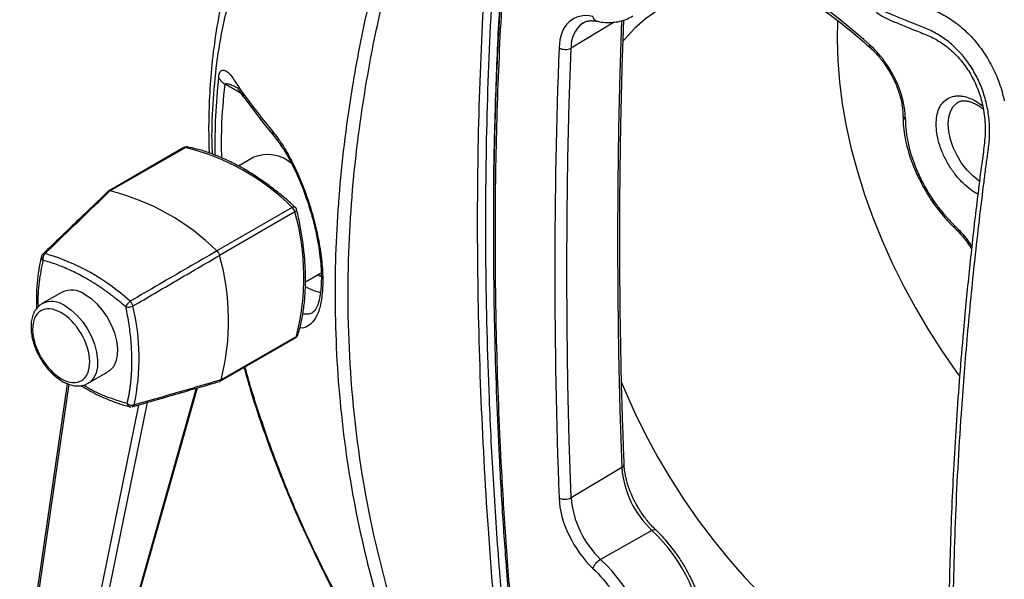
# Model space of a CAD drawing. Header units: millimetres. Extents: x 13 to 546, y 13 to 419.
# Tile 14 of 16: x 393 to 480, y 311 to 361. Entities that reach past the tile are written whole.
import ezdxf

# ---------------------------------------------------------------- set-up
doc = ezdxf.new("R2010")
doc.units = ezdxf.units.MM
doc.header["$LTSCALE"] = 2

msp = doc.modelspace()

# ---------------------------------------------------------------- linework, layer by layer
for p, q in [((445.573, 360.879), (441.718, 358.571)), ((442.754, 360.789), (442.79, 360.812)), ((412.303, 354.508), (410.869, 355.336)), ((407.19, 349.695), (400.469, 345.815)), ((400.611, 345.836), (407.33, 349.714)), ((407.535, 349.75), (407.434, 349.762)), ((407.54, 349.752), (407.478, 349.757)), ((413.429, 348.834), (412.07, 348.05)), ((416.768, 348.331), (416.409, 348.538)), ((416.865, 344.372), (410.149, 340.493)), ((417.1, 343.972), (410.383, 340.096)), ((475.927, 342.528), (475.931, 342.523)), ((394.614, 340.189), (394.647, 340.218)), ((418.036, 337.731), (419.388, 338.511)), ((396.333, 336.817), (394.565, 335.797)), ((410.431, 328.878), (417.153, 332.758)), ((417.242, 332.879), (410.524, 329)), ((398.665, 328.695), (400.433, 329.716)), ((396.806, 328.658), (392.561, 299.634)), ((392.725, 299.555), (396.973, 328.604)), ((398.709, 328.722), (398.665, 328.695)), ((408.288, 328.25), (399.447, 296.978)), ((399.607, 297.171), (408.404, 328.283)), ((403.146, 326.76), (397.102, 297.102)), ((403.912, 326.981), (397.745, 296.72)), ((402.371, 326.606), (402.499, 326.591)), ((446.234, 321.198), (441.718, 318.503)), ((448.927, 315.585), (444.355, 313.006))]:
    msp.add_line(p, q)
at = {"flags": 128}
for points in [[(464.703, 361.649), (463.259, 362.263), (461.702, 362.812), (460.167, 363.233), (458.661, 363.525), (457.191, 363.686), (455.761, 363.717), (454.379, 363.616), (453.05, 363.384), (451.778, 363.022), (450.57, 362.532), (449.43, 361.915), (448.364, 361.175), (447.375, 360.314), (446.467, 359.335), (446.353, 359.197)], [(446.223, 361.007), (446.066, 356.364), (445.947, 351.423), (445.875, 346.454), (445.851, 341.457), (445.875, 336.432), (445.947, 331.38), (446.066, 326.302), (446.234, 321.198)], [(465.485, 361.01), (465.441, 359.324), (465.492, 357.464), (465.644, 355.552), (465.897, 353.597), (466.25, 351.608), (466.702, 349.591), (467.25, 347.555), (467.892, 345.509), (468.626, 343.461), (469.448, 341.42), (470.356, 339.393), (471.345, 337.39), (472.411, 335.418), (473.551, 333.486), (474.759, 331.601), (476.03, 329.771), (476.355, 329.327)], [(441.718, 318.503), (441.55, 323.606), (441.431, 328.683), (441.359, 333.734), (441.335, 338.757), (441.359, 343.754), (441.431, 348.722), (441.55, 353.661), (441.718, 358.571)], [(478.132, 346.705), (478.077, 346.742), (477.53, 347.176), (477.011, 347.708), (476.538, 348.319), (476.127, 348.989), (475.792, 349.695), (475.544, 350.413), (475.392, 351.119), (475.34, 351.788), (475.392, 352.398), (475.544, 352.928), (475.792, 353.36), (476.127, 353.679), (476.229, 353.743)], [(416.865, 344.372), (416.932, 344.405), (416.993, 344.425), (417.045, 344.429), (417.086, 344.418), (417.106, 344.404)], [(417.25, 344.157), (417.252, 344.136), (417.24, 344.096), (417.21, 344.055), (417.163, 344.013), (417.1, 343.972)], [(398.34, 336.639), (398.889, 336.27), (399.42, 335.794), (399.914, 335.225), (400.352, 334.586), (400.719, 333.9), (401.002, 333.19), (401.19, 332.483), (401.276, 331.805), (401.258, 331.179), (401.136, 330.629), (400.915, 330.174), (400.602, 329.831), (400.433, 329.716)], [(396.572, 335.618), (397.121, 335.25), (397.653, 334.773), (398.146, 334.205), (398.584, 333.566), (398.951, 332.879), (399.234, 332.17), (399.422, 331.463), (399.508, 330.784), (399.49, 330.159), (399.368, 329.608), (399.147, 329.154), (398.834, 328.81), (398.709, 328.722)], [(446.188, 328.82), (446.467, 328.153), (447.375, 326.127), (448.364, 324.123), (449.43, 322.152), (450.57, 320.219), (451.778, 318.334), (453.05, 316.505), (454.379, 314.738), (455.761, 313.041), (457.191, 311.421), (458.661, 309.884), (460.167, 308.438), (461.702, 307.087), (463.259, 305.838), (464.832, 304.695), (466.415, 303.664), (468.002, 302.748), (469.585, 301.951), (471.159, 301.277), (472.716, 300.729), (474.25, 300.307), (475.468, 300.062)], [(448.927, 315.585), (449.025, 315.633), (449.114, 315.661), (449.189, 315.667), (449.248, 315.651), (449.274, 315.632)]]:
    msp.add_lwpolyline(points, dxfattribs=at)
for centre, radius, start, end in [((444.311, 358.711), 2.597, 126.8389, 183.09493), ((444.176, 361.466), 0.527, 188.6049, 253.84546), ((441.202, 359.551), 1.108, 239.99229, 297.72632), ((468.555, 358.767), 0.237, 154.5104, 220.62901), ((464.49, 349.945), 54.531, 173.66618, 180.95969), ((413.05, 354.543), 0.632, 174.99012, 215.87832), ((474.035, 399.771), 76.4, 216.24716, 219.57183), ((471.68, 352.566), 0.377, 185.96638, 245.65735), ((415.755, 351.041), 0.614, 174.39415, 218.71719), ((407.284, 349.521), 0.198, 76.7229, 118.42336), ((407.488, 349.451), 0.307, 91.82965, 121.09845), ((402.375, 329.688), 20.629, 45.3808, 76.10409), ((414.667, 345.775), 3.3, 49.58059, 112.0364), ((395.658, 325.81), 20.629, 45.37617, 76.10872), ((416.298, 343.769), 0.827, 14.20248, 46.77654), ((396.348, 338.161), 21.55, 345.81384, 15.64371), ((476.108, 342.657), 0.223, 151.04059, 215.54163), ((394.82, 339.914), 0.331, 170.24277, 234.0836), ((395.265, 339.776), 0.652, 132.54594, 191.49432), ((389.504, 321.869), 19.142, 47.62249, 73.86241), ((389.631, 334.283), 21.55, 345.80934, 15.6482), ((420.877, 342.663), 6.063, 242.09945, 255.64886), ((397.183, 335.005), 2.002, 54.70264, 115.12726), ((395.406, 333.923), 2.058, 55.47572, 113.03329), ((402.991, 335.183), 1.012, 125.32808, 161.83979), ((402.209, 336.54), 1.057, 260.18763, 295.04364), ((383.205, 330.925), 20.002, 347.99119, 13.46636), ((417.047, 332.929), 0.201, 301.73119, 345.76177), ((417.107, 333.134), 0.288, 297.90612, 343.45512), ((402.566, 327.395), 0.663, 229.95037, 287.84857), ((402.477, 326.93), 0.341, 187.24952, 251.78143), ((446.099, 321.517), 0.346, 292.92192, 356.57834), ((454.867, 321.888), 8.661, 184.56684, 226.6957), ((441.15, 319.556), 1.197, 245.19754, 298.30195), ((450.172, 319.178), 8.481, 184.56684, 226.6957), ((438.786, 304.721), 14.861, 2.81336, 46.9712), ((445.2, 311.562), 1.673, 120.34865, 157.4695), ((434.093, 302.013), 15.038, 2.81336, 46.9712)]:
    msp.add_arc(centre, radius, start, end)
for points, knots in [([(463.18, 394.686), (463.857, 394.514), (465.649, 394.059), (468.591, 392.958), (471.973, 391.447), (475.341, 389.641), (478.708, 387.557), (482.092, 385.172), (485.503, 382.469), (488.924, 379.442), (492.137, 376.281), (495.118, 373.063), (497.872, 369.828), (500.546, 366.411), (503.122, 362.83), (505.581, 359.105), (507.9, 355.267), (510.065, 351.339), (512.061, 347.348), (513.874, 343.326), (515.496, 339.301), (516.921, 335.298), (518.218, 331.108), (519.348, 326.745), (520.261, 322.268), (520.892, 317.964), (521.279, 313.833), (521.327, 311.214), (521.35, 309.904)], [0, 0, 0, 0, 0.024935, 0.066001, 0.105773, 0.145596, 0.185423, 0.225194, 0.26626, 0.308415, 0.350632, 0.386981, 0.423626, 0.460545, 0.497861, 0.535286, 0.572798, 0.610314, 0.647739, 0.685051, 0.721975, 0.758619, 0.794965, 0.837185, 0.879339, 0.920404, 0.960176, 1, 1, 1, 1]), ([(425.416, 384.1), (424.717, 383.704), (423.385, 382.949), (421.685, 381.706), (420.293, 380.544), (419.132, 379.442), (417.992, 378.224), (416.881, 376.877), (415.782, 375.353), (414.774, 373.753), (413.841, 372.052), (412.975, 370.229), (412.098, 368.065), (411.235, 365.449), (410.49, 362.464), (409.948, 359.404), (409.607, 356.452), (409.437, 353.656), (409.389, 351.269), (409.432, 349.806), (409.449, 349.225)], [0, 0, 0, 0, 0.061187, 0.116617, 0.166509, 0.212192, 0.255449, 0.306216, 0.355062, 0.404683, 0.453498, 0.502876, 0.557689, 0.62926, 0.706029, 0.777995, 0.845269, 0.907183, 0.963133, 1, 1, 1, 1]), ([(420.676, 336.71), (420.675, 339.74), (420.936, 345.882), (421.907, 353.642), (423.067, 359.885), (424.122, 364.572), (425.377, 369.316), (426.424, 372.76), (427.119, 374.883), (427.382, 375.673), (427.651, 376.464), (427.926, 377.258), (428.208, 378.052), (428.432, 378.685), (428.605, 379.146), (428.723, 379.432), (428.846, 379.71), (428.976, 379.978), (429.111, 380.238), (429.252, 380.488), (429.399, 380.729), (429.604, 381.04), (429.875, 381.405), (430.337, 381.929), (430.961, 382.471), (431.771, 382.918), (432.622, 383.141), (433.492, 383.139), (434.213, 382.942), (434.776, 382.676), (435.192, 382.423), (435.507, 382.18), (435.773, 381.956), (436.134, 381.65), (436.759, 381.129), (437.374, 380.632), (437.827, 380.266), (438.04, 380.1), (438.253, 379.954), (438.468, 379.844), (438.694, 379.775), (438.931, 379.726), (439.18, 379.686), (439.661, 379.608), (440.386, 379.472), (441.676, 379.196), (443.304, 378.773), (445.928, 377.939), (449.259, 376.602), (453.299, 374.553), (457.342, 372.07), (461.343, 369.168), (464.293, 366.707), (466.23, 364.952), (467.036, 364.198), (467.678, 363.583), (468.069, 363.204), (468.388, 362.887), (468.627, 362.647), (468.876, 362.398), (469.201, 362.105), (469.56, 361.877), (469.931, 361.703), (470.497, 361.468), (471.202, 361.176), (471.963, 360.867), (472.537, 360.636), (473.07, 360.429), (473.834, 360.119), (474.755, 359.61), (475.781, 358.82), (476.699, 357.862), (477.489, 356.766), (478.131, 355.556), (478.608, 354.265), (478.92, 352.922), (479.055, 351.567), (479.028, 350.445), (478.943, 349.721), (478.882, 349.285), (478.822, 348.849), (478.743, 348.264), (478.633, 347.392), (478.398, 345.564), (478.066, 342.795), (477.68, 339.33), (477.334, 335.918), (477.024, 332.559), (476.751, 329.255), (476.349, 323.771), (475.943, 316.254), (475.724, 306.965), (475.802, 298.117), (476.178, 289.773), (476.854, 281.919), (477.59, 276.449), (478.182, 272.96), (478.446, 271.538), (478.667, 270.416), (478.796, 269.791), (478.883, 269.378), (478.929, 269.166), (478.971, 268.962), (479.015, 268.696), (479.041, 268.381), (479.029, 267.898), (478.908, 267.355), (478.587, 266.819), (478.1, 266.411), (477.446, 266.147), (476.648, 266.032), (475.718, 266.074), (474.686, 266.267), (473.759, 266.553), (472.992, 266.848), (472.225, 267.149), (471.44, 267.459), (470.681, 267.765), (470.195, 267.963), (469.842, 268.107), (469.563, 268.213), (469.305, 268.297), (469.049, 268.357), (468.801, 268.402), (468.477, 268.453), (467.908, 268.55), (466.768, 268.769), (464.473, 269.314), (461.136, 270.401), (457.055, 272.184), (452.94, 274.431), (448.806, 277.146), (444.72, 280.287), (441.707, 282.951), (439.903, 284.682), (439.328, 285.246), (439, 285.575), (438.755, 285.818), (438.515, 286.049), (438.289, 286.251), (438.063, 286.444), (437.817, 286.644), (437.542, 286.868), (437.25, 287.108), (436.765, 287.509), (436.283, 287.915), (435.857, 288.277), (435.574, 288.52), (435.096, 288.943), (434.337, 289.686), (433.392, 290.72), (432.443, 291.865), (431.52, 293.083), (430.655, 294.335), (429.869, 295.585), (429.188, 296.788), (428.704, 297.757), (428.417, 298.408), (428.247, 298.804), (428.032, 299.304), (426.673, 302.536), (424.519, 308.618), (422.305, 317.683), (420.973, 327.033), (420.676, 333.47), (420.676, 336.71)], [0, 0, 0, 0, 0.03065, 0.061513, 0.076656, 0.091952, 0.107408, 0.123027, 0.125592, 0.128165, 0.130744, 0.133331, 0.135924, 0.138525, 0.1395, 0.140469, 0.141431, 0.14239, 0.143345, 0.144299, 0.145252, 0.146206, 0.148133, 0.150059, 0.15388, 0.157716, 0.16156, 0.165391, 0.169244, 0.171174, 0.173104, 0.175055, 0.175745, 0.177015, 0.18037, 0.184852, 0.185831, 0.186808, 0.187858, 0.18875, 0.189626, 0.190721, 0.191718, 0.192717, 0.196684, 0.200659, 0.20851, 0.216404, 0.232083, 0.247834, 0.2636, 0.279243, 0.294896, 0.298835, 0.302772, 0.304752, 0.30673, 0.307594, 0.308719, 0.309711, 0.31069, 0.312603, 0.313558, 0.314515, 0.318346, 0.320693, 0.322179, 0.324097, 0.326011, 0.329813, 0.333576, 0.337368, 0.341133, 0.344891, 0.348696, 0.352455, 0.356262, 0.360046, 0.361952, 0.362543, 0.363856, 0.365761, 0.367665, 0.371473, 0.381791, 0.392033, 0.402201, 0.412295, 0.422317, 0.432269, 0.462713, 0.492913, 0.523038, 0.553318, 0.583164, 0.613553, 0.621122, 0.628743, 0.632544, 0.636363, 0.637322, 0.638268, 0.6393, 0.640173, 0.642074, 0.643977, 0.647781, 0.651554, 0.655354, 0.659122, 0.662917, 0.666698, 0.670482, 0.674283, 0.6762, 0.678118, 0.681953, 0.684094, 0.685787, 0.686877, 0.687702, 0.688666, 0.689649, 0.69065, 0.69166, 0.693677, 0.697699, 0.705703, 0.721607, 0.737502, 0.753639, 0.769651, 0.785849, 0.801946, 0.806008, 0.808043, 0.809063, 0.810079, 0.81109, 0.812103, 0.813023, 0.814166, 0.815557, 0.816948, 0.818339, 0.822516, 0.823945, 0.824605, 0.82669, 0.830879, 0.835072, 0.839272, 0.843458, 0.847662, 0.851849, 0.856054, 0.860198, 0.862556, 0.863736, 0.864915, 0.868453, 0.901724, 0.934219, 0.967238, 1, 1, 1, 1]), ([(432.432, 382.062), (432.617, 382.145), (432.98, 382.307), (433.494, 382.375), (433.94, 382.357), (434.331, 382.275), (434.693, 382.149), (435.06, 381.968), (435.471, 381.707), (435.984, 381.272), (436.61, 380.746), (437.259, 380.214), (437.837, 379.749), (438.347, 379.344), (438.926, 379.058), (439.587, 378.959), (440.359, 378.821), (441.348, 378.626), (442.558, 378.343), (443.948, 377.957), (445.33, 377.515), (446.945, 376.935), (448.734, 376.205), (450.789, 375.254), (452.911, 374.157), (455.18, 372.849), (457.486, 371.373), (459.76, 369.77), (462.013, 368.043), (464.232, 366.199), (466.031, 364.589), (467.372, 363.318), (468.303, 362.423), (469.154, 361.524), (470.197, 361.036), (471.332, 360.577), (472.562, 360.062), (473.796, 359.608), (474.892, 358.973), (475.884, 358.158), (476.772, 357.146), (477.526, 355.964), (478.103, 354.65), (478.51, 353.166), (478.692, 351.565), (478.569, 349.902), (478.325, 348.301), (478.127, 346.69), (477.779, 343.9), (477.328, 339.935), (476.716, 333.829), (476.145, 326.84), (475.689, 319.057), (475.428, 311.499), (475.36, 304.199), (475.477, 297.57), (475.745, 291.588), (476.132, 286.206), (476.567, 281.918), (476.985, 278.613), (477.336, 276.187), (477.695, 273.99), (478.054, 272.013), (478.32, 270.673), (478.505, 269.796), (478.615, 269.324), (478.653, 268.921), (478.64, 268.568), (478.567, 268.237), (478.408, 267.917), (478.193, 267.752), (478.079, 267.663)], [0, 0, 0, 0, 0.006013, 0.011791, 0.016586, 0.020339, 0.024341, 0.028013, 0.031891, 0.037, 0.043797, 0.050542, 0.055926, 0.060252, 0.06437, 0.070128, 0.076002, 0.083148, 0.094583, 0.106282, 0.117599, 0.12854, 0.145686, 0.160883, 0.177975, 0.19634, 0.214944, 0.232951, 0.250809, 0.269251, 0.28697, 0.295166, 0.302675, 0.310283, 0.316866, 0.324367, 0.333328, 0.341674, 0.349177, 0.356751, 0.364569, 0.37246, 0.38048, 0.388557, 0.398198, 0.407637, 0.417381, 0.426883, 0.4363, 0.467276, 0.498103, 0.547348, 0.596586, 0.645838, 0.695195, 0.744454, 0.785499, 0.826549, 0.867602, 0.888133, 0.908665, 0.929467, 0.945747, 0.961725, 0.966701, 0.971336, 0.975977, 0.980488, 0.985977, 0.992512, 1, 1, 1, 1]), ([(478.208, 271.262), (477.977, 271.394), (477.293, 271.785), (476.167, 272.467), (474.812, 273.121), (473.168, 273.264), (471.031, 273.811), (468.272, 274.635), (465.28, 275.804), (462.08, 277.325), (458.862, 279.134), (455.652, 281.222), (452.48, 283.569), (450.051, 285.583), (448.342, 287.103), (447.325, 288.043), (446.315, 288.992), (445.338, 290.008), (444.297, 290.882), (443.231, 291.439), (442.198, 292.057), (441.211, 292.6), (440.258, 293.232), (439.32, 294.055), (438.408, 295.057), (437.567, 296.206), (436.84, 297.456), (436.259, 298.743), (435.769, 300.214), (435.509, 301.823), (435.368, 303.555), (435.19, 305.324), (435.031, 307.087), (434.725, 310.569), (434.186, 317.554), (433.62, 327.986), (433.336, 340.051), (433.43, 351.945), (433.887, 362.615), (434.525, 372.165), (435.214, 378.049), (435.479, 381.26), (435.542, 381.611), (435.545, 381.628)], [0, 0, 0, 0, 0.006001, 0.017804, 0.029363, 0.040972, 0.063922, 0.087066, 0.114803, 0.142667, 0.170579, 0.198467, 0.226251, 0.253852, 0.263093, 0.272302, 0.281476, 0.290622, 0.299695, 0.308952, 0.318247, 0.326606, 0.33463, 0.343014, 0.35169, 0.360525, 0.369388, 0.378139, 0.386645, 0.39884, 0.411426, 0.424047, 0.436672, 0.449301, 0.498943, 0.587685, 0.6774, 0.76713, 0.856813, 0.92401, 0.991119, 0.999547, 1, 1, 1, 1]), ([(436.183, 381.106), (436.167, 380.959), (436.14, 380.726), (436.104, 380.407), (436.075, 380.147), (436.047, 379.888), (435.725, 376.949), (435.184, 371.279), (434.531, 361.813), (434.115, 351.205), (434.039, 339.402), (434.305, 328.867), (434.765, 319.692), (435.156, 314.02), (435.445, 310.405), (435.574, 308.873), (435.707, 307.337), (435.848, 305.798), (435.991, 304.258), (436.153, 302.71), (436.273, 301.173), (436.655, 299.655), (437.209, 298.267), (437.851, 297.049), (438.616, 295.908), (439.476, 294.881), (440.406, 294.002), (441.396, 293.291), (442.366, 292.766), (443.592, 292.034), (445.049, 291.303), (446.669, 289.595), (448.302, 288.075), (449.978, 286.568), (451.652, 285.157), (453.34, 283.814), (455.51, 282.193), (458.166, 280.389), (461.299, 278.535), (464.422, 276.954), (467.522, 275.643), (470.58, 274.633), (472.996, 274.015), (474.736, 273.77), (475.947, 273.435), (477.053, 272.723), (477.75, 272.328), (478.03, 272.169)], [0, 0, 0, 0, 0.003599, 0.005716, 0.007832, 0.009947, 0.012061, 0.079694, 0.14732, 0.237496, 0.327624, 0.417826, 0.474663, 0.531463, 0.542619, 0.553775, 0.564944, 0.576112, 0.587278, 0.598444, 0.609612, 0.620868, 0.629376, 0.637916, 0.646438, 0.654967, 0.663506, 0.672022, 0.681135, 0.689064, 0.704448, 0.718901, 0.734535, 0.749645, 0.764748, 0.779833, 0.79494, 0.82256, 0.850083, 0.87751, 0.905005, 0.932489, 0.959948, 0.970985, 0.981614, 0.992594, 1, 1, 1, 1]), ([(409.747, 349.111), (409.732, 349.498), (409.668, 351.195), (409.804, 354.066), (410.161, 357.695), (410.781, 361.123), (411.637, 364.345), (412.73, 367.346), (414.056, 370.119), (415.607, 372.638), (417.371, 374.884), (419.337, 376.85), (421.505, 378.525), (423.854, 379.931), (425.568, 380.608), (426.426, 380.947)], [0, 0, 0, 0, 0.023985, 0.105264, 0.186824, 0.268228, 0.349019, 0.430221, 0.511601, 0.592991, 0.674127, 0.755137, 0.836243, 0.917998, 1, 1, 1, 1]), ([(436.931, 380.504), (436.854, 379.814), (436.71, 378.513), (436.519, 376.673), (436.36, 375.066), (436.23, 373.696), (436.125, 372.542), (435.929, 370.307), (435.556, 365.618), (435.146, 358.638), (434.865, 350.552), (434.756, 341.958), (434.867, 332.516), (435.167, 324.629), (435.468, 319.144), (435.653, 316.207), (435.813, 313.9), (435.947, 312.096), (436.064, 310.589), (436.214, 308.729), (436.404, 306.512), (436.637, 303.936), (436.816, 302.095), (436.911, 301.115)], [0, 0, 0, 0, 0.027867, 0.052531, 0.073991, 0.092247, 0.107298, 0.119968, 0.181164, 0.292816, 0.392505, 0.492195, 0.619069, 0.745942, 0.783159, 0.81968, 0.85294, 0.866887, 0.885036, 0.907423, 0.934046, 0.964906, 1, 1, 1, 1]), ([(436.868, 380.504), (436.635, 378.314), (436.155, 373.814), (435.601, 366.92), (435.173, 359.802), (434.906, 352.571), (434.782, 347.001), (434.797, 343.831), (434.8, 343.147)], [0, 0, 0, 0, 0.1816968, 0.3732862, 0.5620692, 0.7545851, 0.947003, 1, 1, 1, 1]), ([(437.075, 380.272), (437.016, 379.738), (436.897, 378.675), (436.729, 377.078), (436.568, 375.487), (436.415, 373.902), (436.27, 372.321), (436.133, 370.746), (436.003, 369.177), (435.882, 367.613), (435.769, 366.054), (435.663, 364.5), (435.565, 362.952), (435.319, 358.72), (435.03, 351.735), (434.894, 341.875), (435.026, 331.86), (435.333, 323.995), (435.649, 318.358), (435.867, 314.994), (436.115, 311.572), (436.396, 308.091), (436.707, 304.553), (436.938, 302.168), (437.054, 300.969)], [0, 0, 0, 0, 0.021579, 0.043021, 0.064326, 0.085494, 0.106527, 0.127424, 0.148186, 0.168814, 0.189308, 0.209669, 0.229897, 0.249993, 0.375037, 0.499996, 0.624922, 0.750002, 0.790317, 0.831166, 0.872555, 0.914488, 0.956968, 1, 1, 1, 1]), ([(438.435, 287.66), (438.365, 287.717), (438.083, 287.946), (437.607, 288.337), (437.123, 288.741), (436.722, 289.081), (436.37, 289.379), (436.025, 289.682), (435.604, 290.081), (435.033, 290.655), (434.222, 291.546), (433.315, 292.639), (432.426, 293.802), (431.803, 294.691), (431.413, 295.277), (431.223, 295.568), (431.032, 295.869), (430.838, 296.18), (430.644, 296.501), (430.451, 296.83), (430.262, 297.164), (430.077, 297.501), (429.898, 297.84), (429.725, 298.181), (429.56, 298.535), (429.396, 298.909), (429.228, 299.307), (429.053, 299.717), (428.877, 300.139), (428.698, 300.574), (428.516, 301.022), (428.332, 301.482), (428.146, 301.956), (427.958, 302.444), (427.769, 302.944), (426.071, 307.509), (423.649, 316.016), (421.925, 328.453), (421.712, 339.781), (422.515, 349.777), (423.899, 358.305), (425.506, 365.331), (427.053, 370.829), (428.319, 374.774), (429.142, 377.151), (429.524, 378.209), (429.621, 378.476)], [0, 0, 0, 0, 0.003128, 0.012502, 0.02131, 0.025005, 0.030799, 0.037504, 0.041057, 0.050036, 0.062589, 0.075157, 0.087677, 0.100285, 0.103263, 0.106366, 0.109598, 0.112971, 0.116499, 0.120172, 0.123966, 0.127865, 0.131873, 0.136003, 0.140391, 0.145075, 0.149998, 0.155025, 0.160194, 0.165505, 0.170958, 0.176554, 0.182293, 0.188174, 0.194198, 0.200366, 0.352469, 0.488388, 0.608682, 0.712114, 0.799489, 0.871197, 0.92728, 0.967581, 0.991837, 1, 1, 1, 1]), ([(451.569, 368.32), (451.718, 368.283), (452.373, 368.123), (453.554, 367.74), (455.109, 367.168), (456.678, 366.492), (458.256, 365.722), (459.84, 364.858), (461.425, 363.904), (463.008, 362.86), (464.584, 361.731), (466.148, 360.514), (467.412, 359.472), (468.146, 358.809), (468.37, 358.606)], [0, 0, 0, 0, 0.0277468, 0.1210682, 0.2143186, 0.3075186, 0.4006826, 0.4938158, 0.5869228, 0.6800029, 0.7730502, 0.8660534, 0.9589945, 1, 1, 1, 1]), ([(475.218, 367.417), (475.372, 367.354), (475.685, 367.226), (476.16, 367.035), (476.634, 366.846), (477.257, 366.587), (477.821, 366.329), (478.416, 366.012), (479.037, 365.647), (479.795, 365.128), (480.62, 364.471), (481.377, 363.78), (482.355, 362.754), (483.463, 361.31), (484.312, 359.828), (484.826, 358.717), (485.099, 358.057), (485.351, 357.368), (485.579, 356.65), (485.783, 355.902), (485.892, 355.392), (485.948, 355.133)], [0, 0, 0, 0, 0.030712, 0.062276, 0.094103, 0.124526, 0.186572, 0.208128, 0.248536, 0.318031, 0.373619, 0.436537, 0.498732, 0.621081, 0.749021, 0.788084, 0.828234, 0.86947, 0.911822, 0.95532, 1, 1, 1, 1]), ([(472.304, 362.754), (472.745, 362.55), (473.189, 362.349), (474.078, 361.946), (474.523, 361.743), (475.391, 361.265), (475.809, 360.982), (476.419, 360.501), (476.619, 360.33), (477.006, 359.976), (477.194, 359.791), (477.737, 359.216), (478.073, 358.803), (478.54, 358.139), (478.69, 357.909), (478.973, 357.441), (479.106, 357.203), (479.482, 356.477), (479.701, 355.977), (480.073, 354.942), (480.226, 354.407), (480.343, 353.867)], [0, 0, 0, 0, 0.125, 0.125, 0.25, 0.25, 0.375, 0.375, 0.4375, 0.4375, 0.5, 0.5, 0.625, 0.625, 0.6875, 0.6875, 0.75, 0.75, 0.875, 0.875, 1, 1, 1, 1]), ([(443.655, 361.387), (442.812, 361.565), (442.072, 361.392), (440.996, 360.392), (440.687, 359.589), (440.648, 358.592)], [0, 0, 0, 0, 0.5, 0.5, 1, 1, 1, 1]), ([(442.77, 360.785), (442.825, 360.823), (442.977, 360.925), (443.272, 360.999), (443.638, 361.026), (443.909, 360.978), (444.033, 360.955)], [0, 0, 0, 0, 0.1777532, 0.486775, 0.7652932, 1, 1, 1, 1]), ([(444.03, 360.962), (444.045, 360.958), (444.289, 360.893), (444.755, 360.847), (445.423, 360.837), (446.073, 360.938), (446.687, 361.127), (447.051, 361.338), (447.228, 361.441)], [0, 0, 0, 0, 0.012938, 0.208888, 0.406301, 0.6058, 0.808815, 1, 1, 1, 1]), ([(446.452, 321.495), (446.389, 323.211), (446.244, 327.198), (446.115, 333.404), (446.05, 340.119), (446.07, 346.787), (446.183, 353.402), (446.305, 358.162), (446.415, 360.702), (446.431, 361.071)], [0, 0, 0, 0, 0.127411, 0.296116, 0.464857, 0.633634, 0.802445, 0.971291, 1, 1, 1, 1]), ([(471.525, 352.223), (471.525, 353.317), (471.213, 354.56), (470.063, 356.962), (469.256, 358.055), (468.342, 358.869)], [0, 0, 0, 0, 0.5, 0.5, 1, 1, 1, 1]), ([(468.371, 358.609), (468.474, 358.518), (468.735, 358.286), (469.094, 357.891), (469.442, 357.463), (469.787, 356.99), (470.006, 356.63), (470.142, 356.407)], [0, 0, 0, 0, 0.156362, 0.395889, 0.570086, 0.734689, 1, 1, 1, 1]), ([(410.291, 355.961), (410.295, 355.993), (410.303, 356.056), (410.32, 356.144), (410.339, 356.224), (410.362, 356.296), (410.388, 356.361), (410.417, 356.418), (410.479, 356.511), (410.592, 356.597), (410.757, 356.609), (410.931, 356.549), (411.107, 356.426), (411.305, 356.231), (411.541, 355.925), (411.838, 355.473), (412.136, 355.005), (412.343, 354.71), (412.421, 354.598)], [0, 0, 0, 0, 0.020024, 0.039867, 0.059648, 0.07949, 0.099514, 0.119838, 0.140574, 0.217478, 0.303725, 0.37606, 0.451304, 0.530691, 0.626318, 0.747567, 0.904851, 1, 1, 1, 1]), ([(470.142, 356.407), (470.276, 356.161), (470.465, 355.816), (470.697, 355.291), (470.873, 354.843), (471.042, 354.315), (471.176, 353.774), (471.265, 353.235), (471.306, 352.815), (471.301, 352.594), (471.299, 352.533)], [0, 0, 0, 0, 0.189506, 0.266493, 0.393274, 0.523334, 0.661029, 0.802522, 0.94629, 1, 1, 1, 1]), ([(410.291, 355.961), (410.31, 355.929), (410.345, 355.867), (410.406, 355.78), (410.468, 355.701), (410.531, 355.63), (410.592, 355.567), (410.65, 355.512), (410.705, 355.464), (410.754, 355.423), (410.798, 355.388), (410.835, 355.36), (410.858, 355.344), (410.869, 355.336)], [0, 0, 0, 0, 0.140735, 0.272022, 0.393541, 0.505066, 0.606449, 0.697609, 0.778515, 0.84917, 0.909605, 0.959865, 1, 1, 1, 1]), ([(410.574, 348.784), (410.563, 349.668), (410.532, 351.932), (410.741, 354.047), (410.869, 355.336)], [0, 0, 0, 0, 0.390535, 1, 1, 1, 1]), ([(410.869, 355.336), (410.879, 355.348), (410.908, 355.382), (410.977, 355.402), (411.163, 355.399), (411.453, 355.285), (411.784, 355.139), (411.957, 355.043), (412.031, 355.002)], [0, 0, 0, 0, 0.038338, 0.107511, 0.194063, 0.522445, 0.793808, 1, 1, 1, 1]), ([(411.992, 355.011), (411.995, 354.996), (412.001, 354.965), (412.111, 354.796), (412.281, 354.535), (412.438, 354.314), (412.528, 354.187)], [0, 0, 0, 0, 0.211781, 0.407853, 0.660394, 1, 1, 1, 1]), ([(412.547, 354.179), (413.011, 353.546), (413.88, 352.361), (414.842, 351.2), (415.29, 350.66)], [0, 0, 0, 0, 0.534561, 1, 1, 1, 1]), ([(474.27, 351.783), (474.282, 352.033), (474.306, 352.534), (474.506, 353.18), (474.83, 353.721), (475.291, 354.109), (475.765, 354.28), (476.182, 354.32), (476.602, 354.299), (477.147, 354.166), (477.791, 353.873), (478.207, 353.57), (478.403, 353.428)], [0, 0, 0, 0, 0.108462, 0.216954, 0.333217, 0.451947, 0.570677, 0.628853, 0.68709, 0.795536, 0.904044, 1, 1, 1, 1]), ([(476.223, 353.727), (476.265, 353.753), (476.382, 353.827), (476.619, 353.872), (476.945, 353.87), (477.31, 353.792), (477.706, 353.635), (478.096, 353.425), (478.35, 353.235), (478.463, 353.151)], [0, 0, 0, 0, 0.097058, 0.271371, 0.428313, 0.580445, 0.731067, 0.880478, 1, 1, 1, 1]), ([(471.308, 352.527), (471.313, 352.264), (471.324, 351.716), (471.436, 350.853), (471.614, 349.965), (471.853, 349.101), (472.126, 348.309), (472.406, 347.619), (472.703, 346.971), (472.98, 346.426), (473.177, 346.078), (473.248, 345.954)], [0, 0, 0, 0, 0.1271258, 0.263515, 0.3977381, 0.5279687, 0.6487084, 0.7504627, 0.836555, 0.9419559, 1, 1, 1, 1]), ([(471.525, 352.223), (471.525, 352.139), (471.527, 351.972), (471.538, 351.717), (471.556, 351.459), (471.582, 351.198), (471.615, 350.935), (471.655, 350.668), (471.702, 350.399), (471.757, 350.126), (471.896, 349.512), (472.181, 348.54), (472.717, 347.226), (473.384, 345.946), (474.009, 344.986), (474.507, 344.317), (474.843, 343.899), (475.189, 343.501), (475.545, 343.12), (475.79, 342.884), (475.913, 342.765)], [0, 0, 0, 0, 0.027226, 0.054343, 0.08138, 0.108371, 0.135346, 0.162339, 0.189382, 0.216505, 0.24374, 0.371853, 0.500013, 0.628126, 0.756286, 0.805207, 0.853853, 0.90241, 0.951063, 1, 1, 1, 1]), ([(477.987, 345.562), (477.93, 345.588), (477.658, 345.71), (477.153, 346.08), (476.493, 346.671), (475.858, 347.42), (475.291, 348.278), (474.83, 349.2), (474.503, 350.122), (474.306, 350.999), (474.282, 351.527), (474.27, 351.783)], [0, 0, 0, 0, 0.030109, 0.143117, 0.262894, 0.387651, 0.515055, 0.642459, 0.767215, 0.886992, 1, 1, 1, 1]), ([(415.144, 351.101), (415.423, 350.736), (415.981, 350.005), (416.795, 348.578), (417.558, 346.957), (418.239, 345.174), (418.811, 343.289), (419.245, 341.379), (419.517, 339.521), (419.611, 337.803), (419.521, 336.305), (419.25, 335.099), (418.82, 334.219), (418.241, 333.747), (417.802, 333.57), (417.548, 333.647), (417.546, 333.647)], [0, 0, 0, 0, 0.07683, 0.153798, 0.23044, 0.307471, 0.384006, 0.46108, 0.537711, 0.614702, 0.691729, 0.768485, 0.845605, 0.922588, 0.999445, 1, 1, 1, 1]), ([(415.275, 350.658), (415.529, 350.325), (416.028, 349.672), (416.754, 348.407), (417.413, 347.033), (417.989, 345.589), (418.47, 344.138), (418.85, 342.737), (419.125, 341.447), (419.306, 340.311), (419.408, 339.347), (419.453, 338.544), (419.458, 337.821), (419.421, 337.115), (419.326, 336.385), (419.154, 335.716), (418.923, 335.206), (418.764, 335.067), (418.68, 334.993)], [0, 0, 0, 0, 0.084261, 0.165259, 0.242492, 0.316248, 0.386273, 0.452381, 0.513517, 0.567843, 0.616221, 0.658197, 0.695224, 0.73871, 0.790502, 0.850709, 0.920825, 1, 1, 1, 1]), ([(407.434, 349.762), (407.369, 349.755), (407.283, 349.747), (407.21, 349.704), (407.191, 349.694)], [0, 0, 0, 0, 0.751489, 1, 1, 1, 1]), ([(417.101, 344.399), (416.97, 344.521), (416.512, 344.951), (415.702, 345.626), (414.675, 346.419), (413.629, 347.142), (412.572, 347.793), (411.507, 348.367), (410.44, 348.86), (409.377, 349.265), (408.407, 349.567), (407.8, 349.691), (407.539, 349.744)], [0, 0, 0, 0, 0.042501, 0.149397, 0.257236, 0.365815, 0.474989, 0.58466, 0.69477, 0.805292, 0.916234, 1, 1, 1, 1]), ([(473.248, 345.954), (473.442, 345.632), (473.715, 345.178), (474.16, 344.542), (474.556, 344.017), (475.051, 343.427), (475.511, 342.925), (475.816, 342.64), (475.931, 342.532)], [0, 0, 0, 0, 0.252705, 0.355203, 0.524713, 0.699685, 0.886322, 1, 1, 1, 1]), ([(400.449, 345.802), (399.579, 344.968), (397.64, 343.112), (395.709, 341.247), (394.645, 340.22)], [0, 0, 0, 0, 0.449184, 1, 1, 1, 1]), ([(394.824, 340.256), (395.543, 340.953), (396.822, 342.192), (398.507, 343.816), (399.717, 344.979), (400.366, 345.601), (400.611, 345.836)], [0, 0, 0, 0, 0.373475, 0.664632, 0.873473, 1, 1, 1, 1]), ([(400.442, 345.795), (400.462, 345.814), (400.488, 345.827), (400.545, 345.84), (400.577, 345.842), (400.611, 345.836)], [0, 0, 0, 0, 0.5, 0.5, 1, 1, 1, 1]), ([(417.243, 344.155), (417.24, 344.176), (417.228, 344.256), (417.174, 344.346), (417.112, 344.392), (417.099, 344.402)], [0, 0, 0, 0, 0.216723, 0.823858, 1, 1, 1, 1]), ([(417.372, 333.055), (417.435, 333.261), (417.609, 333.825), (417.807, 334.82), (417.97, 336.027), (418.049, 337.288), (418.05, 338.593), (417.97, 339.936), (417.815, 341.31), (417.574, 342.709), (417.383, 343.661), (417.252, 344.146), (417.249, 344.157)], [0, 0, 0, 0, 0.067059, 0.183909, 0.300703, 0.417396, 0.533934, 0.650273, 0.766358, 0.882101, 0.997362, 1, 1, 1, 1]), ([(475.913, 342.765), (476.114, 342.564), (476.516, 342.161), (477.033, 341.517), (477.321, 341.065), (477.446, 340.869)], [0, 0, 0, 0, 0.360813, 0.721732, 1, 1, 1, 1]), ([(475.927, 342.519), (475.978, 342.474), (476.185, 342.287), (476.494, 341.944), (476.841, 341.517), (477.144, 341.105), (477.325, 340.809), (477.421, 340.65)], [0, 0, 0, 0, 0.090854, 0.374682, 0.581096, 0.776142, 1, 1, 1, 1]), ([(394.497, 339.968), (394.491, 339.947), (394.384, 339.576), (394.249, 338.796), (394.102, 337.629), (394.04, 336.479), (394.06, 335.703), (394.069, 335.352)], [0, 0, 0, 0, 0.015646, 0.273122, 0.53044, 0.787481, 1, 1, 1, 1]), ([(394.636, 340.206), (394.623, 340.195), (394.567, 340.149), (394.516, 340.064), (394.505, 339.989), (394.502, 339.968)], [0, 0, 0, 0, 0.18346, 0.772142, 1, 1, 1, 1]), ([(394.647, 340.218), (394.651, 340.223), (394.674, 340.245), (394.733, 340.262), (394.794, 340.258), (394.824, 340.256)], [0, 0, 0, 0, 0.115664, 0.565318, 1, 1, 1, 1]), ([(410.149, 340.493), (409.284, 339.992), (406.706, 338.497), (404.123, 337.003), (402.406, 336.009)], [0, 0, 0, 0, 0.335368, 1, 1, 1, 1]), ([(402.657, 335.583), (403.941, 336.334), (406.518, 337.841), (409.092, 339.343), (410.383, 340.096)], [0, 0, 0, 0, 0.498519, 1, 1, 1, 1]), ([(410.149, 340.493), (410.202, 340.442), (410.249, 340.378), (410.33, 340.24), (410.363, 340.167), (410.383, 340.096)], [0, 0, 0, 0, 0.5, 0.5, 1, 1, 1, 1]), ([(394.626, 339.646), (394.503, 339.012), (394.256, 337.744), (394.15, 336.319), (394.204, 335.534), (394.207, 335.496)], [0, 0, 0, 0, 0.487582, 0.975214, 1, 1, 1, 1]), ([(402.029, 335.499), (401.928, 335.586), (401.725, 335.76), (401.419, 336.012), (401.113, 336.257), (400.806, 336.495), (400.498, 336.725), (400.189, 336.949), (399.88, 337.165), (399.569, 337.373), (399.258, 337.575), (398.947, 337.769), (398.634, 337.955), (398.217, 338.194), (397.696, 338.473), (397.074, 338.775), (396.456, 339.044), (395.841, 339.28), (395.23, 339.484), (394.828, 339.592), (394.626, 339.646)], [0, 0, 0, 0, 0.041843, 0.083589, 0.125257, 0.166868, 0.208441, 0.249994, 0.291549, 0.333123, 0.374738, 0.416411, 0.458164, 0.500014, 0.583598, 0.666873, 0.749994, 0.833118, 0.916402, 1, 1, 1, 1]), ([(419.45, 338.216), (419.429, 338.22), (419.323, 338.244), (419.21, 338.307), (419.12, 338.357)], [0, 0, 0, 0, 0.197705, 1, 1, 1, 1]), ([(394.616, 335.81), (394.528, 335.763), (394.294, 335.637), (394.01, 335.318), (393.771, 334.894), (393.626, 334.421), (393.562, 333.911), (393.572, 333.383), (393.648, 332.848), (393.77, 332.358), (393.921, 331.916), (394.109, 331.459), (394.279, 331.146), (394.382, 330.957)], [0, 0, 0, 0, 0.066459, 0.177323, 0.27842, 0.380365, 0.48091, 0.578298, 0.670721, 0.76336, 0.831259, 0.89847, 1, 1, 1, 1]), ([(396.224, 335.003), (396.899, 334.625), (397.55, 333.95), (398.519, 332.305), (398.797, 331.401), (398.817, 329.831), (398.558, 329.228), (397.618, 328.652), (396.974, 328.703), (395.624, 329.459), (394.973, 330.134), (394.004, 331.779), (393.726, 332.682), (393.706, 334.253), (393.965, 334.856), (394.905, 335.432), (395.549, 335.381), (396.224, 335.003)], [0, 0, 0, 0, 0.125, 0.125, 0.25, 0.25, 0.375, 0.375, 0.5, 0.5, 0.625, 0.625, 0.75, 0.75, 0.875, 0.875, 1, 1, 1, 1]), ([(402.139, 326.887), (402.164, 326.99), (402.213, 327.196), (402.278, 327.511), (402.337, 327.83), (402.39, 328.155), (402.436, 328.484), (402.475, 328.818), (402.507, 329.157), (402.532, 329.501), (402.551, 329.849), (402.563, 330.202), (402.569, 330.56), (402.567, 331.043), (402.548, 331.655), (402.499, 332.402), (402.423, 333.16), (402.319, 333.929), (402.191, 334.708), (402.083, 335.235), (402.029, 335.499)], [0, 0, 0, 0, 0.041843, 0.083589, 0.125257, 0.166868, 0.208441, 0.249994, 0.291549, 0.333123, 0.374738, 0.416411, 0.458164, 0.500014, 0.583598, 0.666873, 0.749994, 0.833118, 0.916402, 1, 1, 1, 1]), ([(402.657, 335.583), (402.634, 335.653), (402.598, 335.734), (402.509, 335.886), (402.456, 335.956), (402.406, 336.009)], [0, 0, 0, 0, 0.5, 0.5, 1, 1, 1, 1]), ([(418.671, 335.015), (418.647, 334.991), (418.527, 334.872), (418.248, 334.847), (417.984, 334.826), (417.823, 334.897), (417.806, 334.905)], [0, 0, 0, 0, 0.1012684, 0.5079784, 0.9463628, 1, 1, 1, 1]), ([(417.151, 332.759), (417.159, 332.763), (417.211, 332.789), (417.292, 332.87), (417.364, 332.969), (417.374, 333.036), (417.376, 333.049)], [0, 0, 0, 0, 0.067746, 0.460911, 0.895946, 1, 1, 1, 1]), ([(394.382, 330.957), (394.51, 330.75), (394.69, 330.458), (394.994, 330.065), (395.266, 329.751), (395.608, 329.417), (395.98, 329.115), (396.378, 328.855), (396.793, 328.65), (397.22, 328.512), (397.651, 328.447), (398.078, 328.472), (398.444, 328.565), (398.638, 328.692), (398.712, 328.74)], [0, 0, 0, 0, 0.1147502, 0.1613196, 0.2379597, 0.3164765, 0.3997429, 0.4856445, 0.5735546, 0.663031, 0.7538058, 0.846027, 0.9407637, 1, 1, 1, 1]), ([(412.554, 330.103), (412.736, 329.459), (413.214, 327.769), (414.15, 324.913), (415.409, 321.434), (416.947, 317.648), (418.618, 313.959), (420.372, 310.435), (422.167, 307.115), (424.174, 303.674), (425.651, 301.395), (426.409, 300.225)], [0, 0, 0, 0, 0.063226, 0.16581, 0.279093, 0.403428, 0.537398, 0.64413, 0.756531, 0.874983, 1, 1, 1, 1]), ([(426.42, 300.351), (425.563, 301.678), (423.858, 304.318), (421.521, 308.413), (419.358, 312.579), (417.389, 316.822), (415.613, 321.118), (414.081, 325.42), (413.1, 328.442), (412.701, 330.012), (412.662, 330.165)], [0, 0, 0, 0, 0.141803, 0.282133, 0.421702, 0.562821, 0.704062, 0.844694, 0.984819, 1, 1, 1, 1]), ([(398.025, 328.483), (398.277, 328.332), (398.87, 327.979), (399.806, 327.515), (400.827, 327.085), (401.684, 326.783), (402.193, 326.66), (402.368, 326.618)], [0, 0, 0, 0, 0.173185, 0.406637, 0.641055, 0.876403, 1, 1, 1, 1]), ([(402.139, 326.887), (401.532, 327.073), (400.319, 327.446), (398.997, 328.044), (398.305, 328.488), (398.235, 328.532)], [0, 0, 0, 0, 0.473503, 0.946956, 1, 1, 1, 1]), ([(402.649, 326.617), (403.829, 326.956), (406.419, 327.702), (409.005, 328.457), (410.414, 328.869)], [0, 0, 0, 0, 0.455206, 1, 1, 1, 1]), ([(410.524, 329), (409.657, 328.748), (407.074, 327.995), (404.488, 327.255), (402.769, 326.763)], [0, 0, 0, 0, 0.335368, 1, 1, 1, 1]), ([(410.524, 329), (410.512, 328.973), (410.494, 328.933), (410.459, 328.896), (410.429, 328.875), (410.403, 328.863), (410.387, 328.861), (410.383, 328.86)], [0, 0, 0, 0, 0.37464, 0.560825, 0.747011, 0.933197, 1, 1, 1, 1]), ([(402.648, 326.621), (402.633, 326.612), (402.614, 326.602), (402.591, 326.606), (402.586, 326.607)], [0, 0, 0, 0, 0.791845, 1, 1, 1, 1]), ([(402.769, 326.763), (402.754, 326.731), (402.728, 326.675), (402.683, 326.631), (402.656, 326.623), (402.648, 326.621)], [0, 0, 0, 0, 0.4928, 0.861905, 1, 1, 1, 1]), ([(447.627, 317.74), (447.491, 317.989), (447.3, 318.338), (447.065, 318.868), (446.886, 319.321), (446.714, 319.856), (446.576, 320.403), (446.486, 320.949), (446.444, 321.319), (446.445, 321.492), (446.445, 321.499)], [0, 0, 0, 0, 0.198843, 0.279618, 0.41266, 0.549179, 0.693754, 0.842365, 0.993412, 1, 1, 1, 1]), ([(440.648, 318.47), (440.687, 317.428), (440.996, 316.267), (442.072, 314.026), (442.812, 312.998), (443.655, 312.203)], [0, 0, 0, 0, 0.5, 0.5, 1, 1, 1, 1]), ([(449.273, 315.638), (449.249, 315.659), (449.078, 315.81), (448.789, 316.124), (448.435, 316.542), (448.118, 316.967), (447.854, 317.358), (447.692, 317.63), (447.627, 317.74)], [0, 0, 0, 0, 0.0385365, 0.2772847, 0.4849215, 0.6564905, 0.8611797, 1, 1, 1, 1]), ([(451.921, 312.247), (451.727, 312.567), (451.456, 313.018), (451.013, 313.65), (450.62, 314.172), (450.127, 314.758), (449.675, 315.25), (449.378, 315.526), (449.27, 315.628)], [0, 0, 0, 0, 0.254253, 0.357388, 0.527944, 0.703984, 0.89175, 1, 1, 1, 1]), ([(443.655, 312.203), (444.928, 311.002), (446.04, 309.437), (447.618, 306.036), (448.044, 304.288), (448.044, 302.746)], [0, 0, 0, 0, 0.5, 0.5, 1, 1, 1, 1]), ([(453.838, 305.752), (453.838, 305.769), (453.851, 306.061), (453.803, 306.661), (453.691, 307.538), (453.501, 308.42), (453.25, 309.294), (452.969, 310.078), (452.68, 310.766), (452.352, 311.468), (452.084, 311.952), (451.921, 312.247)], [0, 0, 0, 0, 0.008547, 0.146962, 0.283859, 0.418344, 0.54822, 0.678135, 0.771546, 0.860678, 1, 1, 1, 1])]:
    msp.add_open_spline(points, degree=3, knots=knots)
for points in [[(468.342, 358.869), (462.739, 363.864), (456.83, 367.275), (451.227, 368.75)], [(440.648, 358.592), (440.137, 345.504), (440.137, 332.149), (440.648, 318.47)]]:
    msp.add_open_spline(points, degree=3)

doc.saveas('drawing.dxf')
